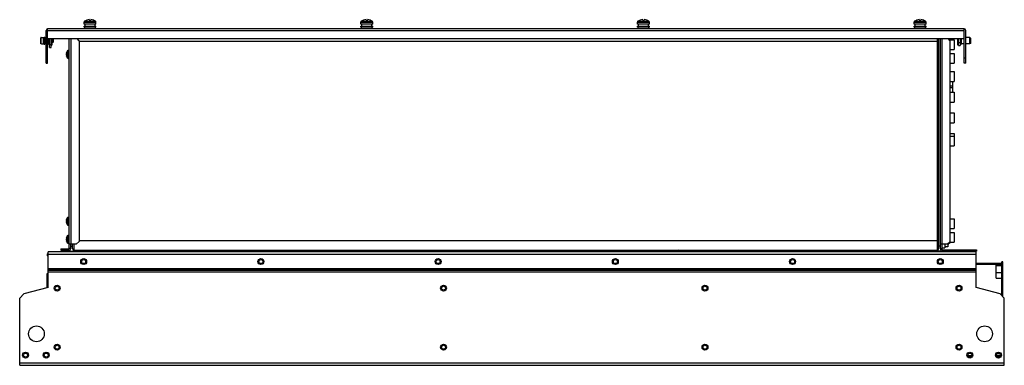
# Model space of a CAD drawing. Header units: millimetres. Extents: x 147 to 1147, y 716 to 1068.
import ezdxf

# ---------------------------------------------------------------- set-up
doc = ezdxf.new("R2010")
doc.units = ezdxf.units.MM
doc.header["$LTSCALE"] = 116.026789
doc.layers.get('0').update_dxf_attribs({"linetype": 'CONTINUOUS'})

msp = doc.modelspace()

# ---------------------------------------------------------------- linework, layer by layer
at = {"color": 7, "linetype": 'Continuous'}
for p, q in [((212.2, 1063.3), (212.2, 1065.4)), ((212.2, 1065.4), (224.2, 1065.4)), ((224.2, 1063.3), (212.2, 1063.3)), ((212.2, 1060.1), (212.2, 1061.3)), ((212.2, 1061.3), (224.2, 1061.3)), ((224.2, 1060.1), (212.2, 1060.1)), ((212.7, 1066.2), (218.2, 1066.2)), ((212.7, 1058.6), (212.7, 1060.1)), ((213, 1063.3), (213, 1061.3)), ((214.8, 1067.3), (214.8, 1067.3)), ((217.6, 1067.8), (217.6, 1066.5)), ((217.6, 1066.5), (218.8, 1066.5)), ((218.2, 1066.2), (223.8, 1066.2)), ((218.2, 1066.2), (218.2, 1066.2)), ((218.8, 1066.5), (218.8, 1067.8)), ((221.6, 1067.3), (221.6, 1067.3)), ((223.4, 1061.3), (223.4, 1063.3)), ((223.7, 1058.6), (223.7, 1060.1)), ((224.2, 1063.3), (224.2, 1065.4)), ((224.2, 1060.1), (224.2, 1061.3)), ((493.2, 1063.3), (493.2, 1065.4)), ((493.2, 1065.4), (505.2, 1065.4)), ((505.2, 1063.3), (493.2, 1063.3)), ((493.2, 1060.1), (493.2, 1061.3)), ((493.2, 1061.3), (505.2, 1061.3)), ((505.2, 1060.1), (493.2, 1060.1)), ((493.7, 1066.2), (499.2, 1066.2)), ((493.7, 1058.6), (493.7, 1060.1)), ((494, 1063.3), (494, 1061.3)), ((495.8, 1067.3), (495.8, 1067.3)), ((498.6, 1067.8), (498.6, 1066.5)), ((498.6, 1066.5), (499.8, 1066.5)), ((499.2, 1066.2), (504.8, 1066.2)), ((499.2, 1066.2), (499.2, 1066.2)), ((499.8, 1066.5), (499.8, 1067.8)), ((502.6, 1067.3), (502.6, 1067.3)), ((504.4, 1061.3), (504.4, 1063.3)), ((504.7, 1058.6), (504.7, 1060.1)), ((505.2, 1063.3), (505.2, 1065.4)), ((505.2, 1060.1), (505.2, 1061.3)), ((774.2, 1063.3), (774.2, 1065.4)), ((774.2, 1065.4), (786.2, 1065.4)), ((786.2, 1063.3), (774.2, 1063.3)), ((774.2, 1060.1), (774.2, 1061.3)), ((774.2, 1061.3), (786.2, 1061.3)), ((786.2, 1060.1), (774.2, 1060.1)), ((774.7, 1066.2), (780.2, 1066.2)), ((774.7, 1058.6), (774.7, 1060.1)), ((775, 1063.3), (775, 1061.3)), ((776.8, 1067.3), (776.8, 1067.3)), ((779.6, 1067.8), (779.6, 1066.5)), ((779.6, 1066.5), (780.8, 1066.5)), ((780.2, 1066.2), (780.2, 1066.2)), ((780.2, 1066.2), (785.8, 1066.2)), ((780.8, 1066.5), (780.8, 1067.8)), ((783.6, 1067.3), (783.6, 1067.3)), ((785.4, 1061.3), (785.4, 1063.3)), ((785.7, 1058.6), (785.7, 1060.1)), ((786.2, 1063.3), (786.2, 1065.4)), ((786.2, 1060.1), (786.2, 1061.3)), ((1055.2, 1065.4), (1067.2, 1065.4)), ((1055.2, 1063.3), (1055.2, 1065.4)), ((1067.2, 1063.3), (1055.2, 1063.3)), ((1055.2, 1061.3), (1067.2, 1061.3)), ((1055.2, 1060.1), (1055.2, 1061.3)), ((1067.2, 1060.1), (1055.2, 1060.1)), ((1055.7, 1066.2), (1061.2, 1066.2)), ((1055.7, 1058.6), (1055.7, 1060.1)), ((1056, 1063.3), (1056, 1061.3)), ((1057.8, 1067.3), (1057.8, 1067.3)), ((1060.6, 1067.8), (1060.6, 1066.5)), ((1060.6, 1066.5), (1061.8, 1066.5)), ((1061.2, 1066.2), (1061.2, 1066.2)), ((1061.2, 1066.2), (1066.8, 1066.2)), ((1061.8, 1066.5), (1061.8, 1067.8)), ((1064.6, 1067.3), (1064.6, 1067.3)), ((1066.4, 1061.3), (1066.4, 1063.3)), ((1066.7, 1058.6), (1066.7, 1060.1)), ((1067.2, 1063.3), (1067.2, 1065.4)), ((1067.2, 1060.1), (1067.2, 1061.3)), ((173.6, 1023.6), (173.6, 1056.8)), ((175.1, 1057.6), (174.8, 1058.5)), ((175.1, 1023.6), (175.1, 1058.5)), ((175.1, 1056.8), (1106.1, 1056.8)), ((1105.8, 1058.6), (175.4, 1058.6)), ((1106.4, 1058.5), (1106.1, 1057.6)), ((1106.1, 1023.6), (1106.1, 1058.5)), ((1107.6, 1023.6), (1107.6, 1056.8)), ((168.1, 1043.5), (168.1, 1049.4)), ((168.4, 1043.2), (168.4, 1049.7)), ((168.4, 1049.7), (168.9, 1049.7)), ((168.9, 1043.2), (168.4, 1043.2)), ((168.9, 1049.7), (170.6, 1049.8)), ((168.9, 1049.7), (168.9, 1049.7)), ((168.9, 1043.2), (168.9, 1043.2)), ((168.9, 1043.2), (170.6, 1043.2)), ((170.6, 1049.8), (170.6, 1043.2)), ((170.6, 1049.6), (171.4, 1049.6)), ((170.6, 1043.4), (171.4, 1043.4)), ((171.4, 1043), (171.4, 1050)), ((171.4, 1050), (172.2, 1050)), ((171.4, 1043), (172.2, 1043)), ((172.2, 1050), (172.2, 1043)), ((172.2, 1049.3), (173.4, 1049.6)), ((172.2, 1043.6), (173.4, 1043.3)), ((173.4, 1043.3), (173.4, 1049.6)), ((173.4, 1049.6), (173.6, 1049.6)), ((173.4, 1043.3), (173.6, 1043.3)), ((175.1, 1048.6), (1106.1, 1048.6)), ((175.1, 1043.3), (175.9, 1043.3)), ((175.9, 1043.2), (175.9, 1048.6)), ((177.1, 1039.5), (177.1, 1048.6)), ((177.1, 1042.5), (178.6, 1042.5)), ((178.6, 1039.5), (178.6, 1048.6)), ((178.6, 1041.8), (179.4, 1041.8)), ((179.4, 1048.6), (179.4, 1041.8)), ((180.2, 1044.5), (179.4, 1044.5)), ((180.2, 1048.5), (180.2, 1044.5)), ((180.6, 1048.1), (180.2, 1048.5)), ((180.6, 1044.9), (180.2, 1044.5)), ((180.6, 1048.1), (180.6, 1044.9)), ((197.1, 835.3), (197.1, 1048.6)), ((198.9, 839.5), (198.9, 1048.6)), ((207.1, 1046.5), (205, 1048.6)), ((207.1, 1046.5), (207.1, 842.5)), ((207.1, 1046), (1080.2, 1046)), ((1078.4, 1048.6), (1078.4, 833.5)), ((1080.2, 835.3), (1080.2, 1048.6)), ((1081.8, 835.3), (1081.8, 1048.6)), ((1083.6, 839.5), (1083.6, 1048.6)), ((1091.8, 1046.5), (1089.7, 1048.6)), ((1090.3, 1048.6), (1090.3, 1048)), ((1090.3, 1048), (1091.8, 1048)), ((1091.8, 841), (1091.8, 1048)), ((1091.8, 1047.5), (1095.8, 1047.5)), ((1095.8, 1047.5), (1095.8, 1037.5)), ((1099.5, 1041.8), (1099.5, 1048.6)), ((1100.3, 1041.8), (1099.5, 1041.8)), ((1100.3, 1041.5), (1100.3, 1048.6)), ((1100.3, 1044.5), (1101.8, 1044.5)), ((1100.3, 1041.5), (1101.8, 1041.5)), ((1101.8, 1048.6), (1101.8, 1041.5)), ((1102.8, 1048.6), (1102.8, 1043.1)), ((1106.1, 1043.3), (1102.8, 1043.3)), ((1111.4, 1049.6), (1107.6, 1049.6)), ((1111.4, 1043.3), (1107.6, 1043.3)), ((1112.4, 1049.2), (1111.4, 1049.6)), ((1111.4, 1049.6), (1111.4, 1043.3)), ((1112.4, 1043.7), (1111.4, 1043.3)), ((1112.4, 1049.2), (1112.4, 1043.7)), ((177.1, 1039.5), (178.6, 1039.5)), ((194.2, 1034.1), (194.3, 1034.1)), ((194.3, 1030.8), (194.2, 1030.8)), ((194.3, 1030.7), (194.3, 1030.7)), ((195.1, 1036), (195.1, 1036.1)), ((195.1, 1029), (195.1, 1036)), ((195.9, 1028.5), (195.9, 1036.5)), ((195.9, 1036.5), (197.1, 1036.5)), ((1091.8, 1037.5), (1095.8, 1037.5)), ((1091.8, 1033.5), (1095.8, 1033.5)), ((1095.8, 1033.5), (1095.8, 1023.5)), ((173.6, 1028.6), (175.1, 1028.6)), ((173.6, 1023.6), (175.1, 1023.6)), ((195.1, 1028.9), (195.1, 1028.9)), ((195.9, 1028.5), (197.1, 1028.5)), ((1091.8, 1023.5), (1095.8, 1023.5)), ((1107.6, 1028.6), (1106.1, 1028.6)), ((1107.6, 1023.6), (1106.1, 1023.6)), ((1091.8, 1015.1), (1095.8, 1015.1)), ((1095.8, 1015.1), (1095.8, 1005.1)), ((1091.8, 1005.1), (1095.8, 1005.1)), ((1094.5, 1000.1), (1091.8, 1000.1)), ((1094.5, 994.1), (1094.5, 1005.1)), ((1094.5, 998.4), (1091.8, 998.4)), ((1091.8, 994.1), (1095.8, 994.1)), ((1095.8, 994.1), (1095.8, 984.1)), ((1091.8, 984.1), (1095.8, 984.1)), ((1091.8, 973.1), (1095.8, 973.1)), ((1095.8, 973.1), (1095.8, 963.1)), ((1091.8, 963.1), (1095.8, 963.1)), ((1091.8, 952.1), (1095.8, 952.1)), ((1095.8, 952.1), (1095.8, 939.5)), ((1091.8, 949.5), (1095.8, 949.5)), ((1091.8, 939.5), (1095.8, 939.5)), ((194.2, 864.6), (194.3, 864.6)), ((194.3, 861.3), (194.2, 861.3)), ((194.3, 861.2), (194.3, 861.2)), ((195.1, 866.5), (195.1, 866.6)), ((195.1, 859.5), (195.1, 866.5)), ((195.9, 859), (195.9, 867)), ((195.9, 867), (197.1, 867)), ((1091.8, 865.5), (1095.8, 865.5)), ((1095.8, 865.5), (1095.8, 855.5)), ((195.1, 859.4), (195.1, 859.4)), ((195.9, 859), (197.1, 859)), ((1091.8, 855.5), (1095.8, 855.5)), ((1091.8, 851.5), (1095.8, 851.5)), ((1095.8, 851.5), (1095.8, 841.5)), ((194.2, 846.1), (194.3, 846.1)), ((194.3, 842.8), (194.2, 842.8)), ((194.3, 842.7), (194.3, 842.7)), ((195.1, 848), (195.1, 848.1)), ((195.1, 841), (195.1, 848)), ((195.1, 840.9), (195.1, 840.9)), ((195.9, 840.5), (195.9, 848.5)), ((195.9, 848.5), (197.1, 848.5)), ((195.9, 840.5), (197.1, 840.5)), ((204.1, 839.5), (207.1, 842.5)), ((1080.2, 843), (207.1, 843)), ((1088.8, 839.5), (1091.8, 842.5)), ((1090.3, 841), (1091.8, 841)), ((1090.3, 841), (1090.3, 840)), ((1091.8, 841.5), (1095.8, 841.5)), ((175.7, 795.6), (175.7, 831.9)), ((1118, 831.9), (175.7, 831.9)), ((188.6, 835), (188.6, 833.5)), ((188.6, 835), (196.8, 835)), ((188.6, 833.5), (196.8, 833.5)), ((191.6, 835), (191.6, 833.5)), ((204.1, 839.5), (197.1, 839.5)), ((197.1, 835.5), (198.6, 835.5)), ((197.9, 832.5), (197.9, 833.8)), ((197.9, 832.5), (200.9, 832.5)), ((198.6, 835.3), (198.6, 839.5)), ((198.6, 837.5), (200.2, 837.5)), ((200.2, 835.3), (200.2, 839.5)), ((200.9, 833.8), (200.9, 832.5)), ((202, 833.5), (202, 839)), ((202, 833.5), (1078.4, 833.5)), ((210.8, 831.9), (210.3, 833.3)), ((210.3, 833.3), (219.1, 833.3)), ((218.6, 831.9), (219.1, 833.3)), ((256.4, 831.9), (256.4, 832.5)), ((256.4, 832.5), (263.9, 832.5)), ((263.9, 831.9), (263.9, 832.5)), ((271.9, 832.7), (271.1, 831.9)), ((271.9, 832.7), (275.6, 832.7)), ((275.6, 832.7), (276.3, 831.9)), ((288.4, 832.7), (287.6, 831.9)), ((288.4, 832.7), (292.1, 832.7)), ((292.1, 832.7), (292.8, 831.9)), ((298.4, 832.7), (297.6, 831.9)), ((298.4, 832.7), (302.1, 832.7)), ((302.1, 832.7), (302.8, 831.9)), ((313.4, 832.7), (312.6, 831.9)), ((313.4, 832.7), (317.1, 832.7)), ((317.1, 832.7), (317.8, 831.9)), ((413.4, 832.7), (412.6, 831.9)), ((413.4, 832.7), (417.1, 832.7)), ((417.1, 832.7), (417.8, 831.9)), ((428.4, 832.7), (427.6, 831.9)), ((428.4, 832.7), (432.1, 832.7)), ((432.1, 832.7), (432.8, 831.9)), ((548.4, 832.7), (547.6, 831.9)), ((548.4, 832.7), (552.1, 832.7)), ((552.1, 832.7), (552.8, 831.9)), ((563.4, 832.7), (562.6, 831.9)), ((563.4, 832.7), (567.1, 832.7)), ((567.1, 832.7), (567.8, 831.9)), ((603.7, 831.9), (603.7, 833.5)), ((607.7, 831.9), (607.7, 833.5)), ((688.4, 832.7), (687.6, 831.9)), ((688.4, 832.7), (692.1, 832.7)), ((692.1, 832.7), (692.8, 831.9)), ((702.4, 832.7), (701.6, 831.9)), ((702.4, 832.7), (706.1, 832.7)), ((706.1, 832.7), (706.8, 831.9)), ((779.4, 832.7), (778.6, 831.9)), ((779.4, 832.7), (783.1, 832.7)), ((783.1, 832.7), (783.8, 831.9)), ((791.2, 832.7), (790.4, 831.9)), ((791.2, 832.7), (797.1, 832.7)), ((793.4, 832.7), (792.6, 831.9)), ((797.1, 832.7), (797.8, 831.9)), ((800.5, 833.5), (800.5, 831.9)), ((805.5, 833.5), (805.5, 831.9)), ((817.9, 832), (817.1, 832.8)), ((852.3, 833.3), (861.1, 833.3)), ((852.8, 831.9), (852.3, 833.3)), ((860.6, 831.9), (861.1, 833.3)), ((942.3, 833.3), (951.1, 833.3)), ((942.8, 831.9), (942.3, 833.3)), ((950.6, 831.9), (951.1, 833.3)), ((1019.7, 831.9), (1019.7, 833.5)), ((1023.7, 831.9), (1023.7, 833.5)), ((1042.3, 833.3), (1051.1, 833.3)), ((1042.8, 831.9), (1042.3, 833.3)), ((1050.6, 831.9), (1051.1, 833.3)), ((1054, 833.3), (1062.8, 833.3)), ((1054.5, 831.9), (1054, 833.3)), ((1062.3, 831.9), (1062.8, 833.3)), ((1079.5, 832.5), (1079.5, 833.8)), ((1082.5, 832.5), (1079.5, 832.5)), ((1081.8, 837.5), (1080.2, 837.5)), ((1088.8, 839.5), (1081.8, 839.5)), ((1083.3, 835), (1081.8, 835)), ((1082.5, 832.8), (1082.5, 832.5)), ((1083.3, 839.5), (1083.3, 834.2)), ((1083.3, 836), (1086.3, 836)), ((1083.6, 833.9), (1118.3, 833.9)), ((1118.3, 832.4), (1083.6, 832.4)), ((1086.3, 839.5), (1086.3, 836)), ((1089.3, 837), (1086.3, 837)), ((1089.3, 840), (1090.3, 840)), ((1089.3, 840), (1089.3, 837)), ((1115.3, 833.9), (1115.3, 832.4)), ((1118, 795.6), (1118, 831.9)), ((1118.3, 833.9), (1118.3, 832.4)), ((174.7, 829.9), (174.7, 827.9)), ((174.7, 829.9), (175.7, 829.9)), ((175.7, 827.9), (174.7, 827.9)), ((175.7, 829.6), (1118, 829.6)), ((1118, 820.2), (1144, 820.2)), ((1138.3, 805.2), (1138.3, 820.2)), ((1145.3, 821.6), (1144.3, 821.6)), ((1144.3, 805.2), (1144.3, 821.6)), ((1145.3, 786.3), (1145.3, 821.6)), ((175.7, 814.9), (1118, 814.9)), ((1118, 814.5), (175.7, 814.5)), ((175.7, 814.3), (1118, 814.3)), ((1118, 813), (175.7, 813)), ((175.7, 811.4), (1118, 811.4)), ((1118, 819.2), (1144, 819.2)), ((1144.1, 817.7), (1138.3, 817.7)), ((1144.1, 810.6), (1138.3, 810.6)), ((1144.1, 817.7), (1144.1, 810.6)), ((1144.3, 817.4), (1144.1, 817.4)), ((1144.3, 810.9), (1144.1, 810.9)), ((1144.3, 814.1), (1145.3, 814.1)), ((174.7, 795.4), (174.7, 809.9)), ((174.7, 809.9), (175.7, 809.9)), ((1138.3, 805.2), (1145.3, 805.2)), ((1144, 805.2), (1144, 787.6)), ((1145.3, 808.2), (1144.3, 808.2)), ((1144.3, 807.2), (1145.3, 807.2)), ((175.7, 795.6), (150.8, 789)), ((1142.6, 789), (1118, 795.6)), ((150.8, 789), (146.7, 784.9)), ((146.7, 716.5), (146.7, 784.9)), ((1146.7, 784.9), (1142.6, 789)), ((1146.7, 716.5), (1146.7, 784.9)), ((1109.8, 726.6), (1113.6, 726.6)), ((1110.4, 725.6), (1113, 725.6)), ((1138.8, 726.6), (1142.6, 726.6)), ((1142.1, 728.1), (1139.3, 728.1)), ((1139.4, 725.6), (1142, 725.6)), ((1146.7, 718.8), (146.7, 718.8)), ((146.7, 716.5), (1146.7, 716.5))]:
    msp.add_line(p, q, dxfattribs=at)
for centre, radius in [((211.7, 821.9), 3), ((211.7, 821.9), 2), ((391.7, 821.9), 3), ((391.7, 821.9), 2), ((571.7, 821.9), 3), ((571.7, 821.9), 2), ((751.7, 821.9), 3), ((751.7, 821.9), 2), ((931.7, 821.9), 3), ((931.7, 821.9), 2), ((1081.7, 821.9), 3), ((1081.7, 821.9), 2), ((184.7, 794.9), 3), ((184.7, 794.9), 2), ((577.2, 794.9), 3), ((577.2, 794.9), 2), ((842.7, 794.9), 3), ((842.7, 794.9), 2), ((1100.7, 794.9), 3), ((1100.7, 794.9), 2), ((163.7, 748.5), 8), ((1126.7, 748.5), 8), ((184.7, 734.9), 3), ((184.7, 734.9), 2), ((577.2, 734.9), 3), ((577.2, 734.9), 2), ((842.7, 734.9), 3), ((842.7, 734.9), 2), ((1100.7, 734.9), 3), ((1100.7, 734.9), 2), ((152.7, 726.9), 3), ((152.7, 726.9), 2), ((173.7, 726.9), 3), ((173.7, 726.9), 2), ((1111.7, 726.9), 3), ((1111.7, 726.9), 2), ((1140.7, 726.9), 3), ((1140.7, 726.9), 2)]:
    msp.add_circle(centre, radius, dxfattribs=at)
for centre, radius, start, end in [((213.2, 1065.4), 1, 123.749, 180), ((218.2, 1057.9), 10, 109.8769, 123.749), ((218.2, 1057.9), 9.99, 93.444, 109.9023), ((218.2, 1057.9), 9.99, 70.0977, 86.556), ((218.2, 1057.9), 10, 56.251, 70.1231), ((223.2, 1065.4), 1, 0, 56.251), ((494.2, 1065.4), 1, 123.749, 180), ((499.2, 1057.9), 10, 109.8769, 123.749), ((499.2, 1057.9), 9.99, 93.444, 109.9023), ((499.2, 1057.9), 9.99, 70.0977, 86.556), ((499.2, 1057.9), 10, 56.251, 70.1231), ((504.2, 1065.4), 1, 0, 56.251), ((775.2, 1065.4), 1, 123.749, 180), ((780.2, 1057.9), 10, 109.8769, 123.749), ((780.2, 1057.9), 9.99, 93.444, 109.9023), ((780.2, 1057.9), 9.99, 70.0977, 86.556), ((780.2, 1057.9), 10, 56.251, 70.1231), ((785.2, 1065.4), 1, 0, 56.251), ((1056.2, 1065.4), 1, 123.749, 180), ((1061.2, 1057.9), 10, 109.8769, 123.749), ((1061.2, 1057.9), 9.99, 93.444, 109.9023), ((1061.2, 1057.9), 9.99, 70.0977, 86.556), ((1061.2, 1057.9), 10, 56.251, 70.1231), ((1066.2, 1065.4), 1, 0, 56.251), ((175.4, 1056.8), 1.8, 90, 180), ((1105.8, 1056.8), 1.8, 0, 90), ((176.5, 1043.2), 0.612, 180, 351.1583), ((1102.3, 1043.1), 0.536, 196.6724, 360), ((196.7, 1033.1), 2.55, 171.1901, 174.0661), ((196.5, 1033.1), 2.39, 174.0773, 175.1964), ((196.4, 1033.1), 2.23, 175.1899, 176.7193), ((196.2, 1033.1), 2.08, 176.7282, 177.3957), ((195.3, 1033.1), 1.13, 183.7874, 184.589), ((195.3, 1031.8), 1.13, 175.414, 176.2152), ((196.5, 1031.9), 2.39, 184.8015, 185.9225), ((196.4, 1031.9), 2.23, 183.2813, 184.8087), ((196.2, 1031.8), 2.08, 182.6039, 183.2723), ((196.7, 1031.9), 2.57, 185.9406, 190.5666), ((200.5, 1032.5), 6.47, 147.3237, 165.3394), ((196.7, 1033.1), 2.58, 168.9474, 169.454), ((196.7, 1033.1), 2.61, 169.4536, 171.2056), ((194.5, 1032), 0.374, 162.8123, 163.6821), ((194.5, 1032), 0.322, 159.5838, 162.8716), ((196.7, 1031.9), 2.57, 190.5457, 191.0541), ((200.5, 1032.5), 6.47, 194.6606, 212.6763), ((193, 1034.3), 1.35, 351.2859, 351.6874), ((193.2, 1034.3), 1.11, 351.6409, 353.3906), ((193, 1030.6), 1.38, 8.2425, 8.9517), ((195.9, 1035.5), 1, 90, 142.2068), ((195.9, 1035.4), 1.01, 145.7496, 147.3242), ((195.9, 1035.4), 1.01, 144.1721, 145.7486), ((195.9, 1035.4), 1.01, 142.5948, 144.1729), ((1080.6, 1038), 1.2, 246.7963, 250.5571), ((195.9, 1029.5), 1.01, 212.6758, 214.2504), ((195.9, 1029.5), 1.01, 214.2514, 215.8279), ((195.9, 1029.5), 1.01, 215.8271, 217.4052), ((195.9, 1029.5), 1, 217.7932, 270), ((196.7, 863.6), 2.55, 171.1901, 174.0661), ((196.5, 863.6), 2.39, 174.0773, 175.1964), ((196.4, 863.6), 2.23, 175.1899, 176.7193), ((196.2, 863.6), 2.08, 176.7282, 177.3957), ((195.3, 863.6), 1.13, 183.7874, 184.589), ((195.3, 862.3), 1.13, 175.414, 176.2152), ((196.5, 862.4), 2.39, 184.8015, 185.9225), ((196.4, 862.4), 2.23, 183.2813, 184.8087), ((196.2, 862.3), 2.08, 182.6039, 183.2723), ((196.7, 862.4), 2.57, 185.9406, 190.5666), ((200.5, 863), 6.47, 147.3237, 165.3394), ((196.7, 863.6), 2.58, 168.9474, 169.454), ((196.7, 863.6), 2.61, 169.4536, 171.2056), ((194.5, 862.5), 0.374, 162.8123, 163.6821), ((194.5, 862.5), 0.322, 159.5838, 162.8716), ((196.7, 862.4), 2.57, 190.5457, 191.0541), ((200.5, 863), 6.47, 194.6606, 212.6763), ((193, 864.8), 1.35, 351.2859, 351.6874), ((193.2, 864.8), 1.11, 351.6409, 353.3906), ((193, 861.1), 1.38, 8.2425, 8.9517), ((195.9, 866), 1, 90, 142.2068), ((195.9, 865.9), 1.01, 145.7496, 147.3242), ((195.9, 865.9), 1.01, 144.1721, 145.7486), ((195.9, 865.9), 1.01, 142.5948, 144.1729), ((195.9, 860), 1.01, 212.6758, 214.2504), ((195.9, 860), 1.01, 214.2514, 215.8279), ((195.9, 860), 1.01, 215.8271, 217.4052), ((195.9, 860), 1, 217.7932, 270), ((196.7, 845.1), 2.55, 171.1901, 174.0661), ((196.5, 845.1), 2.39, 174.0773, 175.1964), ((196.4, 845.1), 2.23, 175.1899, 176.7193), ((196.2, 845.1), 2.08, 176.7282, 177.3957), ((195.3, 845.1), 1.13, 183.7874, 184.589), ((195.3, 843.8), 1.13, 175.414, 176.2152), ((196.5, 843.9), 2.39, 184.8015, 185.9225), ((196.4, 843.9), 2.23, 183.2813, 184.8087), ((196.2, 843.8), 2.08, 182.6039, 183.2723), ((196.7, 843.9), 2.57, 185.9406, 190.5666), ((200.5, 844.5), 6.47, 147.3237, 165.3394), ((196.7, 845.1), 2.58, 168.9474, 169.454), ((196.7, 845.1), 2.61, 169.4536, 171.2056), ((194.5, 844), 0.374, 162.8123, 163.6821), ((194.5, 844), 0.322, 159.5838, 162.8716), ((196.7, 843.9), 2.57, 190.5457, 191.0541), ((200.5, 844.5), 6.47, 194.6606, 212.6763), ((193, 846.3), 1.35, 351.2859, 351.6874), ((193.2, 846.3), 1.11, 351.6409, 353.3906), ((193, 842.6), 1.38, 8.2425, 8.9517), ((195.9, 847.5), 1, 90, 142.2068), ((195.9, 847.4), 1.01, 145.7496, 147.3242), ((195.9, 847.4), 1.01, 144.1721, 145.7486), ((195.9, 847.4), 1.01, 142.5948, 144.1729), ((195.9, 841.5), 1.01, 212.6758, 214.2504), ((195.9, 841.5), 1.01, 214.2514, 215.8279), ((195.9, 841.5), 1.01, 215.8271, 217.4052), ((195.9, 841.5), 1, 217.7932, 270), ((196.8, 835.3), 1.8, 270, 360), ((196.8, 835.3), 0.3, 270, 360), ((202, 835.3), 1.8, 180, 270), ((815.5, 831.2), 2.3, 45, 90), ((1078.4, 835.3), 1.8, 270, 360), ((1083.6, 835.3), 1.8, 180, 232.3301), ((1083.6, 834.2), 1.8, 180, 270), ((1083.6, 834.2), 0.3, 180, 270), ((1144, 818.9), 1.3, 74.979, 90), ((1144, 818.9), 0.3, 30.1189, 90)]:
    msp.add_arc(centre, radius, start, end, dxfattribs=at)
for points in [[(175.4, 1058.6), (175.3, 1058.6), (175.2, 1058.5), (175.1, 1058.5)], [(1106.1, 1058.5), (1106, 1058.5), (1106, 1058.5), (1105.9, 1058.6)], [(168.3, 1049.7), (168.2, 1049.6), (168.2, 1049.6), (168.1, 1049.5)], [(168.1, 1049.5), (168.1, 1049.5), (168.1, 1049.4), (168.1, 1049.4)], [(168.1, 1043.4), (168.1, 1043.4), (168.1, 1043.5), (168.1, 1043.5)], [(168.3, 1043.3), (168.2, 1043.3), (168.2, 1043.4), (168.1, 1043.4)], [(168.4, 1049.7), (168.3, 1049.7), (168.3, 1049.7), (168.3, 1049.7)], [(168.4, 1043.2), (168.3, 1043.2), (168.3, 1043.3), (168.3, 1043.3)], [(194.2, 1032.9), (194.2, 1032.9), (194.2, 1032.9), (194.2, 1032.8)], [(194.2, 1032.8), (194.2, 1032.8), (194.2, 1032.8), (194.2, 1032.8)], [(194.2, 1032.1), (194.2, 1032.2), (194.2, 1032.2), (194.2, 1032.2)], [(194.2, 863.4), (194.2, 863.4), (194.2, 863.4), (194.2, 863.3)], [(194.2, 863.3), (194.2, 863.3), (194.2, 863.3), (194.2, 863.3)], [(194.2, 862.6), (194.2, 862.7), (194.2, 862.7), (194.2, 862.7)], [(194.2, 844.9), (194.2, 844.9), (194.2, 844.9), (194.2, 844.8)], [(194.2, 844.8), (194.2, 844.8), (194.2, 844.8), (194.2, 844.8)], [(194.2, 844.1), (194.2, 844.2), (194.2, 844.2), (194.2, 844.2)]]:
    msp.add_open_spline(points, degree=3, dxfattribs=at)
for points, knots in [([(1105.9, 1058.6), (1105.9, 1058.6), (1105.9, 1058.6), (1105.8, 1058.6), (1105.8, 1058.6)], [0, 0, 0, 0, 0.50433, 1, 1, 1, 1]), ([(194.1, 1033.2), (194.1, 1033.2), (194.1, 1033.1), (194.1, 1033.1), (194.1, 1033)], [0, 0, 0, 0, 0.26635, 1, 1, 1, 1]), ([(194.1, 1033), (194.1, 1033), (194.1, 1032.9), (194.2, 1032.9), (194.2, 1032.9)], [0, 0, 0, 0, 0.28244, 1, 1, 1, 1]), ([(194.2, 1032.1), (194.2, 1032.1), (194.1, 1032), (194.1, 1032), (194.1, 1031.9)], [0, 0, 0, 0, 0.21701, 1, 1, 1, 1]), ([(194.1, 1031.9), (194.1, 1031.9), (194.1, 1031.9), (194.1, 1031.8), (194.1, 1031.7)], [0, 0, 0, 0, 0.23237, 1, 1, 1, 1]), ([(194.3, 1034.2), (194.3, 1034.2), (194.3, 1034.2), (194.3, 1034.2), (194.3, 1034.2), (194.3, 1034.1), (194.2, 1034.1)], [0, 0, 0, 0, 0.10169, 0.30724, 0.61236, 1, 1, 1, 1]), ([(194.2, 1033.8), (194.2, 1033.8), (194.3, 1033.9), (194.3, 1033.9), (194.3, 1033.9)], [0, 0, 0, 0, 0.23581, 1, 1, 1, 1]), ([(194.2, 1033.6), (194.2, 1033.6), (194.2, 1033.7), (194.2, 1033.7), (194.2, 1033.8)], [0, 0, 0, 0, 0.26051, 1, 1, 1, 1]), ([(194.3, 1032.5), (194.3, 1032.5), (194.3, 1032.6), (194.3, 1032.7), (194.3, 1032.7), (194.3, 1032.8), (194.3, 1032.8), (194.2, 1032.8)], [0, 0, 0, 0, 0.36145, 0.66813, 0.78831, 0.88273, 1, 1, 1, 1]), ([(194.2, 1032.8), (194.2, 1032.8), (194.2, 1032.8), (194.2, 1032.8), (194.2, 1032.8)], [0, 0, 0, 0, 0.2644, 1, 1, 1, 1]), ([(194.2, 1032.8), (194.2, 1032.8), (194.2, 1032.8), (194.2, 1032.8), (194.2, 1032.8)], [0, 0, 0, 0, 0.26878, 1, 1, 1, 1]), ([(194.2, 1032.8), (194.2, 1032.8), (194.2, 1032.8), (194.2, 1032.8), (194.2, 1032.8)], [0, 0, 0, 0, 0.26893, 1, 1, 1, 1]), ([(194.2, 1032.2), (194.3, 1032.2), (194.3, 1032.2), (194.3, 1032.2), (194.3, 1032.3), (194.3, 1032.4), (194.3, 1032.4), (194.3, 1032.5)], [0, 0, 0, 0, 0.11726, 0.21168, 0.33186, 0.63856, 1, 1, 1, 1]), ([(194.2, 1032.2), (194.2, 1032.2), (194.2, 1032.2), (194.2, 1032.2), (194.2, 1032.2)], [0, 0, 0, 0, 0.26901, 1, 1, 1, 1]), ([(194.2, 1032.1), (194.2, 1032.1), (194.2, 1032.1), (194.2, 1032.1), (194.2, 1032.1)], [0, 0, 0, 0, 0.26429, 1, 1, 1, 1]), ([(194.2, 1032.1), (194.2, 1032.1), (194.2, 1032.1), (194.2, 1032.1), (194.2, 1032.1)], [0, 0, 0, 0, 0.26888, 1, 1, 1, 1]), ([(194.2, 1031.4), (194.2, 1031.4), (194.2, 1031.3), (194.2, 1031.2), (194.2, 1031.1)], [0, 0, 0, 0, 0.26037, 1, 1, 1, 1]), ([(194.3, 1031), (194.3, 1031), (194.3, 1031.1), (194.3, 1031.1), (194.2, 1031.1)], [0, 0, 0, 0, 0.26014, 1, 1, 1, 1]), ([(194.2, 1030.8), (194.2, 1030.8), (194.3, 1030.8), (194.3, 1030.8), (194.3, 1030.7)], [0, 0, 0, 0, 0.29533, 1, 1, 1, 1]), ([(194.3, 1034.1), (194.3, 1034.2), (194.3, 1034.2), (194.3, 1034.2), (194.3, 1034.2)], [0, 0, 0, 0, 0.29326, 1, 1, 1, 1]), ([(194.3, 1034.2), (194.3, 1034.2), (194.3, 1034.2), (194.3, 1034.2), (194.3, 1034.2)], [0, 0, 0, 0, 0.68619, 1, 1, 1, 1]), ([(194.3, 1033.9), (194.3, 1034), (194.3, 1034), (194.3, 1034.1), (194.3, 1034.1)], [0, 0, 0, 0, 0.26165, 1, 1, 1, 1]), ([(194.3, 1030.8), (194.3, 1030.9), (194.3, 1030.9), (194.3, 1031), (194.3, 1031)], [0, 0, 0, 0, 0.2347, 1, 1, 1, 1]), ([(194.3, 1030.7), (194.3, 1030.7), (194.3, 1030.8), (194.3, 1030.8), (194.3, 1030.8)], [0, 0, 0, 0, 0.20224, 1, 1, 1, 1]), ([(194.3, 1030.7), (194.3, 1030.7), (194.3, 1030.7), (194.3, 1030.7), (194.3, 1030.7)], [0, 0, 0, 0, 0.66638, 1, 1, 1, 1]), ([(194.1, 863.7), (194.1, 863.7), (194.1, 863.6), (194.1, 863.6), (194.1, 863.5)], [0, 0, 0, 0, 0.26635, 1, 1, 1, 1]), ([(194.1, 863.5), (194.1, 863.5), (194.1, 863.4), (194.2, 863.4), (194.2, 863.4)], [0, 0, 0, 0, 0.28244, 1, 1, 1, 1]), ([(194.2, 862.6), (194.2, 862.6), (194.1, 862.5), (194.1, 862.5), (194.1, 862.4)], [0, 0, 0, 0, 0.21701, 1, 1, 1, 1]), ([(194.1, 862.4), (194.1, 862.4), (194.1, 862.4), (194.1, 862.3), (194.1, 862.2)], [0, 0, 0, 0, 0.23237, 1, 1, 1, 1]), ([(194.3, 864.7), (194.3, 864.7), (194.3, 864.7), (194.3, 864.7), (194.3, 864.7), (194.3, 864.6), (194.2, 864.6)], [0, 0, 0, 0, 0.10169, 0.30724, 0.61236, 1, 1, 1, 1]), ([(194.2, 864.3), (194.2, 864.3), (194.3, 864.4), (194.3, 864.4), (194.3, 864.4)], [0, 0, 0, 0, 0.23581, 1, 1, 1, 1]), ([(194.2, 864.1), (194.2, 864.1), (194.2, 864.2), (194.2, 864.2), (194.2, 864.3)], [0, 0, 0, 0, 0.26051, 1, 1, 1, 1]), ([(194.3, 863), (194.3, 863), (194.3, 863.1), (194.3, 863.2), (194.3, 863.2), (194.3, 863.3), (194.3, 863.3), (194.2, 863.3)], [0, 0, 0, 0, 0.36145, 0.66813, 0.78831, 0.88273, 1, 1, 1, 1]), ([(194.2, 863.3), (194.2, 863.3), (194.2, 863.3), (194.2, 863.3), (194.2, 863.3)], [0, 0, 0, 0, 0.2644, 1, 1, 1, 1]), ([(194.2, 863.3), (194.2, 863.3), (194.2, 863.3), (194.2, 863.3), (194.2, 863.3)], [0, 0, 0, 0, 0.26878, 1, 1, 1, 1]), ([(194.2, 863.3), (194.2, 863.3), (194.2, 863.3), (194.2, 863.3), (194.2, 863.3)], [0, 0, 0, 0, 0.26893, 1, 1, 1, 1]), ([(194.2, 862.7), (194.3, 862.7), (194.3, 862.7), (194.3, 862.7), (194.3, 862.8), (194.3, 862.9), (194.3, 862.9), (194.3, 863)], [0, 0, 0, 0, 0.11726, 0.21168, 0.33186, 0.63856, 1, 1, 1, 1]), ([(194.2, 862.7), (194.2, 862.7), (194.2, 862.7), (194.2, 862.7), (194.2, 862.7)], [0, 0, 0, 0, 0.26901, 1, 1, 1, 1]), ([(194.2, 862.6), (194.2, 862.6), (194.2, 862.6), (194.2, 862.6), (194.2, 862.6)], [0, 0, 0, 0, 0.26429, 1, 1, 1, 1]), ([(194.2, 862.6), (194.2, 862.6), (194.2, 862.6), (194.2, 862.6), (194.2, 862.6)], [0, 0, 0, 0, 0.26888, 1, 1, 1, 1]), ([(194.2, 861.9), (194.2, 861.9), (194.2, 861.8), (194.2, 861.7), (194.2, 861.6)], [0, 0, 0, 0, 0.26037, 1, 1, 1, 1]), ([(194.3, 861.5), (194.3, 861.5), (194.3, 861.6), (194.3, 861.6), (194.2, 861.6)], [0, 0, 0, 0, 0.26014, 1, 1, 1, 1]), ([(194.2, 861.3), (194.2, 861.3), (194.3, 861.3), (194.3, 861.3), (194.3, 861.2)], [0, 0, 0, 0, 0.29533, 1, 1, 1, 1]), ([(194.3, 864.6), (194.3, 864.7), (194.3, 864.7), (194.3, 864.7), (194.3, 864.7)], [0, 0, 0, 0, 0.29326, 1, 1, 1, 1]), ([(194.3, 864.7), (194.3, 864.7), (194.3, 864.7), (194.3, 864.7), (194.3, 864.7)], [0, 0, 0, 0, 0.68619, 1, 1, 1, 1]), ([(194.3, 864.4), (194.3, 864.5), (194.3, 864.5), (194.3, 864.6), (194.3, 864.6)], [0, 0, 0, 0, 0.26165, 1, 1, 1, 1]), ([(194.3, 861.3), (194.3, 861.4), (194.3, 861.4), (194.3, 861.5), (194.3, 861.5)], [0, 0, 0, 0, 0.2347, 1, 1, 1, 1]), ([(194.3, 861.2), (194.3, 861.2), (194.3, 861.3), (194.3, 861.3), (194.3, 861.3)], [0, 0, 0, 0, 0.20224, 1, 1, 1, 1]), ([(194.3, 861.2), (194.3, 861.2), (194.3, 861.2), (194.3, 861.2), (194.3, 861.2)], [0, 0, 0, 0, 0.66638, 1, 1, 1, 1]), ([(194.1, 845.2), (194.1, 845.2), (194.1, 845.1), (194.1, 845.1), (194.1, 845)], [0, 0, 0, 0, 0.26635, 1, 1, 1, 1]), ([(194.1, 845), (194.1, 845), (194.1, 844.9), (194.2, 844.9), (194.2, 844.9)], [0, 0, 0, 0, 0.28244, 1, 1, 1, 1]), ([(194.2, 844.1), (194.2, 844.1), (194.1, 844), (194.1, 844), (194.1, 843.9)], [0, 0, 0, 0, 0.21701, 1, 1, 1, 1]), ([(194.1, 843.9), (194.1, 843.9), (194.1, 843.9), (194.1, 843.8), (194.1, 843.7)], [0, 0, 0, 0, 0.23237, 1, 1, 1, 1]), ([(194.3, 846.2), (194.3, 846.2), (194.3, 846.2), (194.3, 846.2), (194.3, 846.2), (194.3, 846.1), (194.2, 846.1)], [0, 0, 0, 0, 0.10169, 0.30724, 0.61236, 1, 1, 1, 1]), ([(194.2, 845.8), (194.2, 845.8), (194.3, 845.9), (194.3, 845.9), (194.3, 845.9)], [0, 0, 0, 0, 0.23581, 1, 1, 1, 1]), ([(194.2, 845.6), (194.2, 845.6), (194.2, 845.7), (194.2, 845.7), (194.2, 845.8)], [0, 0, 0, 0, 0.26051, 1, 1, 1, 1]), ([(194.3, 844.5), (194.3, 844.5), (194.3, 844.6), (194.3, 844.7), (194.3, 844.7), (194.3, 844.8), (194.3, 844.8), (194.2, 844.8)], [0, 0, 0, 0, 0.36145, 0.66813, 0.78831, 0.88273, 1, 1, 1, 1]), ([(194.2, 844.8), (194.2, 844.8), (194.2, 844.8), (194.2, 844.8), (194.2, 844.8)], [0, 0, 0, 0, 0.2644, 1, 1, 1, 1]), ([(194.2, 844.8), (194.2, 844.8), (194.2, 844.8), (194.2, 844.8), (194.2, 844.8)], [0, 0, 0, 0, 0.26878, 1, 1, 1, 1]), ([(194.2, 844.8), (194.2, 844.8), (194.2, 844.8), (194.2, 844.8), (194.2, 844.8)], [0, 0, 0, 0, 0.26893, 1, 1, 1, 1]), ([(194.2, 844.2), (194.3, 844.2), (194.3, 844.2), (194.3, 844.2), (194.3, 844.3), (194.3, 844.4), (194.3, 844.4), (194.3, 844.5)], [0, 0, 0, 0, 0.11726, 0.21168, 0.33186, 0.63856, 1, 1, 1, 1]), ([(194.2, 844.2), (194.2, 844.2), (194.2, 844.2), (194.2, 844.2), (194.2, 844.2)], [0, 0, 0, 0, 0.26901, 1, 1, 1, 1]), ([(194.2, 844.1), (194.2, 844.1), (194.2, 844.1), (194.2, 844.1), (194.2, 844.1)], [0, 0, 0, 0, 0.26429, 1, 1, 1, 1]), ([(194.2, 844.1), (194.2, 844.1), (194.2, 844.1), (194.2, 844.1), (194.2, 844.1)], [0, 0, 0, 0, 0.26888, 1, 1, 1, 1]), ([(194.2, 843.4), (194.2, 843.4), (194.2, 843.3), (194.2, 843.2), (194.2, 843.1)], [0, 0, 0, 0, 0.26037, 1, 1, 1, 1]), ([(194.3, 843), (194.3, 843), (194.3, 843.1), (194.3, 843.1), (194.2, 843.1)], [0, 0, 0, 0, 0.26014, 1, 1, 1, 1]), ([(194.2, 842.8), (194.2, 842.8), (194.3, 842.8), (194.3, 842.8), (194.3, 842.7)], [0, 0, 0, 0, 0.29533, 1, 1, 1, 1]), ([(194.3, 846.1), (194.3, 846.2), (194.3, 846.2), (194.3, 846.2), (194.3, 846.2)], [0, 0, 0, 0, 0.29326, 1, 1, 1, 1]), ([(194.3, 846.2), (194.3, 846.2), (194.3, 846.2), (194.3, 846.2), (194.3, 846.2)], [0, 0, 0, 0, 0.68619, 1, 1, 1, 1]), ([(194.3, 845.9), (194.3, 846), (194.3, 846), (194.3, 846.1), (194.3, 846.1)], [0, 0, 0, 0, 0.26165, 1, 1, 1, 1]), ([(194.3, 842.8), (194.3, 842.9), (194.3, 842.9), (194.3, 843), (194.3, 843)], [0, 0, 0, 0, 0.2347, 1, 1, 1, 1]), ([(194.3, 842.7), (194.3, 842.7), (194.3, 842.8), (194.3, 842.8), (194.3, 842.8)], [0, 0, 0, 0, 0.20224, 1, 1, 1, 1]), ([(194.3, 842.7), (194.3, 842.7), (194.3, 842.7), (194.3, 842.7), (194.3, 842.7)], [0, 0, 0, 0, 0.66638, 1, 1, 1, 1])]:
    msp.add_open_spline(points, degree=3, knots=knots, dxfattribs=at)

doc.saveas('drawing.dxf')
